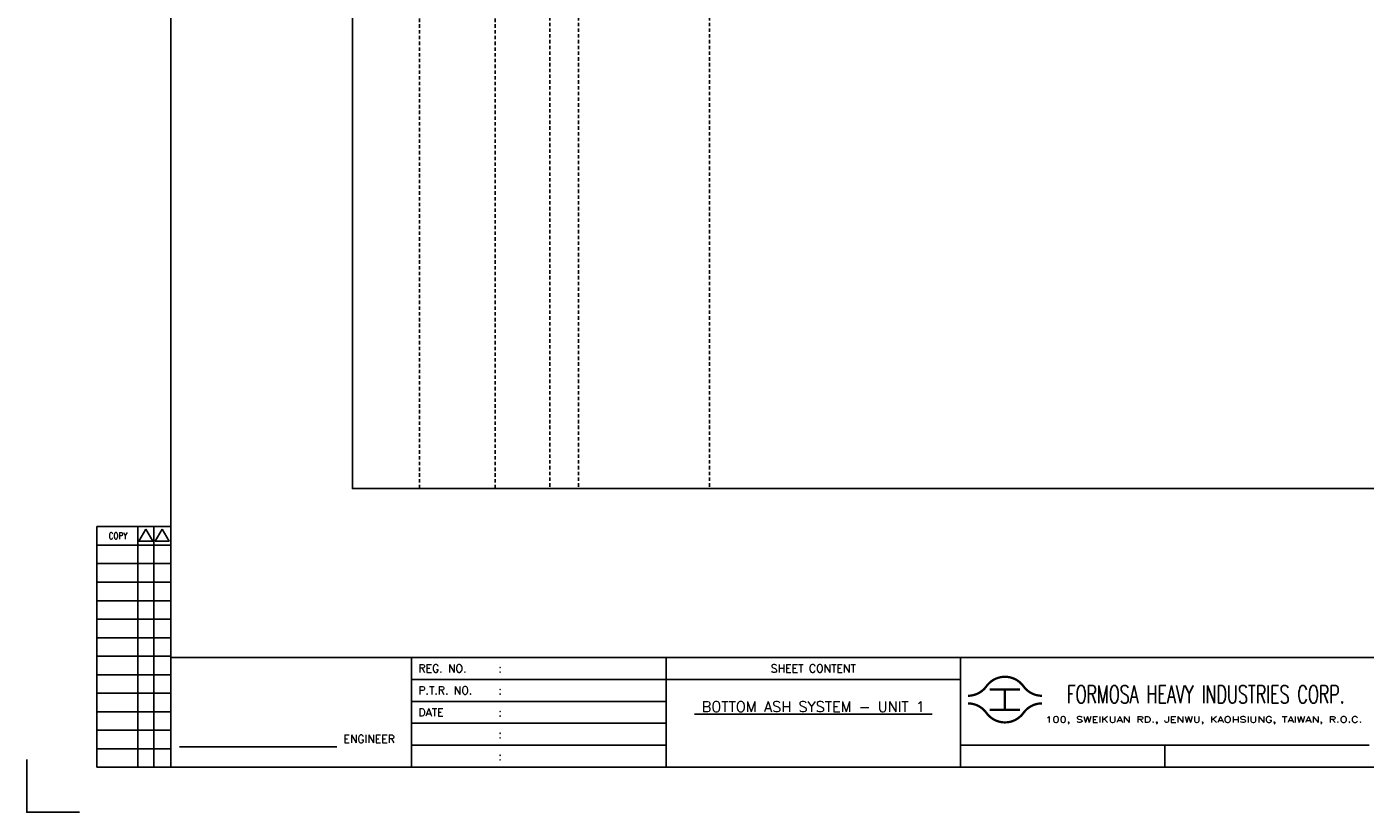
# Model space of a CAD drawing. Extents: x 1510 to 2476, y 390 to 1073.
# Tile 1 of 4: x 1510 to 2091, y 390 to 732. Entities that reach past the tile are written whole.
import ezdxf
from ezdxf.enums import TextEntityAlignment as Align

# ---------------------------------------------------------------- set-up
doc = ezdxf.new("R2010")
doc.units = 0
doc.header["$MEASUREMENT"] = 0
doc.linetypes.add('HIDDEN', pattern=[4, 1.5, -1, 1.5])
doc.layers.get('0').update_dxf_attribs({"linetype": 'CONTINUOUS'})
doc.layers.get('DEFPOINTS').update_dxf_attribs({"linetype": 'CONTINUOUS'})
for name, color, linetype in [('CON', 4, 'CONTINUOUS'), ('DIM', 3, 'CONTINUOUS'), ('HID', 2, 'HIDDEN'), ('TEXT', 7, 'CONTINUOUS'), ('圖框CON', 4, 'CONTINUOUS'), ('圖框DIM', 3, 'CONTINUOUS'), ('框線', 6, 'CONTINUOUS')]:
    doc.layers.add(name, color=color, linetype=linetype)
doc.styles.add('E4', font='simplex.shx', dxfattribs={"height": 4})
doc.styles.add('ROMANS', font='romans', dxfattribs={"width": 0.8})

# ---------------------------------------------------------------- blocks, each defined once
blk = doc.blocks.new('Sht_Cont_T3')
at = {"layer": 'TEXT', "color": 3, "linetype": 'Continuous', "style": 'E4'}
for tag, p in [('$SHT_CONT_L1$', (55.63, 24.91)), ('$SHT_CONT_L2$', (55.63, 16.61)), ('$SHT_CONT_L3$', (55.63, 8.3))]:
    blk.add_attdef(tag, text='', height=4, dxfattribs=at).set_placement(p, align=Align.MIDDLE)
blk = doc.blocks.new('1')
at = {"ltscale": 500, "const_width": 0.99}
blk.add_lwpolyline([(1686.83, 57.65, -0.241531), (1678.79, 61.78, 0.512989), (1662.7, 61.78, -0.241531), (1654.66, 57.65, -0.241531)], format="xyb", dxfattribs=at)
for points in [[(1664.14, 60.4), (1677.35, 60.4)], [(1670.74, 60.4), (1670.74, 51.6)], [(1664.14, 51.6), (1677.35, 51.6)]]:
    blk.add_lwpolyline(points, dxfattribs=at)
at = {"const_width": 0.99}
blk.add_lwpolyline([(1686.83, 54.35, 0.241531), (1678.79, 50.22, -0.512989), (1662.7, 50.22, 0.241531), (1654.66, 54.35, 0.241531)], format="xyb", dxfattribs=at)
at = {"layer": 'CON'}
for points in [[(1523.67, 26.6), (1523.67, 74.29)], [(1651.45, 26.6), (1651.45, 74.29)]]:
    blk.add_lwpolyline(points, dxfattribs=at)
at = {"layer": 'CON', "ltscale": 500}
for points in [[(1523.67, 64.75), (1413.11, 64.75)], [(1651.45, 64.75), (1523.67, 64.75)], [(1523.67, 55.22), (1413.11, 55.22)], [(1523.67, 45.69), (1413.11, 45.69)], [(1523.67, 36.15), (1413.11, 36.15)]]:
    blk.add_lwpolyline(points, dxfattribs=at)
at = {"layer": 'DEFPOINTS'}
blk.add_lwpolyline([(1268.99, 7.08), (1246.02, 7.08), (1246.02, 30.05)], dxfattribs=at)
at = {"layer": 'DIM'}
for p, q in [((1276.46, 131.12), (1276.46, 26.6)), ((1276.46, 131.12), (1308.62, 131.12)), ((1294.26, 26.6), (1294.26, 131.12)), ((1301.15, 26.6), (1301.15, 131.12)), ((1276.46, 123.08), (1308.62, 123.08)), ((1276.46, 115.04), (1308.62, 115.04)), ((1276.46, 107), (1308.62, 107)), ((1276.46, 98.96), (1308.62, 98.96)), ((1276.46, 90.92), (1308.62, 90.92)), ((1276.46, 82.88), (1308.62, 82.88)), ((1276.46, 74.84), (1308.62, 74.84)), ((1276.46, 66.8), (1308.62, 66.8)), ((1276.46, 58.76), (1308.62, 58.76)), ((1276.46, 50.72), (1308.62, 50.72)), ((1276.46, 42.68), (1308.62, 42.68)), ((1276.46, 34.64), (1308.62, 34.64)), ((1276.46, 26.6), (1308.62, 26.6))]:
    blk.add_line(p, q, dxfattribs=at)
for points in [[(1297.7, 129.98), (1294.72, 124.81), (1300.69, 124.81)], [(1304.83, 129.98), (1301.84, 124.81), (1307.81, 124.81)]]:
    blk.add_lwpolyline(points, close=True, dxfattribs=at)
at = {"layer": '圖框CON'}
blk.add_line((1740.17, 36.15), (1740.17, 26.6), dxfattribs=at)
for points in [[(1413.11, 26.6), (1413.11, 74.29)], [(1828.89, 36.15), (1802.67, 36.15), (1651.45, 36.15)]]:
    blk.add_lwpolyline(points, dxfattribs=at)
at = {"layer": '圖框DIM'}
blk.add_line((1312.36, 35.55), (1380.65, 35.55), dxfattribs=at)
at = {"layer": '框線'}
for p, q in [((1308.62, 669.81), (1308.62, 26.6)), ((2181.53, 74.29), (1308.62, 74.29)), ((2181.53, 26.6), (1308.62, 26.6))]:
    blk.add_line(p, q, dxfattribs=at)
at = {"color": 90, "ltscale": 500, "style": 'ROMANS', "width": 0.65}
blk.add_text('FORMOSA HEAVY INDUSTRIES CORP.', height=7.7366, dxfattribs=at).set_placement((1757.9, 58.28), align=Align.MIDDLE)
at = {"layer": 'DIM', "style": 'ROMANS', "width": 0.8}
blk.add_text('COPY', height=2.871, dxfattribs=at).set_placement((1285.64, 127.16), align=Align.MIDDLE)
at = {"layer": 'HID', "ltscale": 500, "style": 'ROMANS'}
for s, height, p in [('REG. NO.', 3.446, (1416.1, 69.52)), (':', 3.45, (1450.9, 69.52)), ('P.T.R. NO.', 3.446, (1416.1, 59.99)), (':', 3.45, (1450.9, 59.99)), ('DATE', 3.446, (1416.1, 50.45)), (':', 3.45, (1450.9, 50.45)), (':', 3.45, (1450.9, 40.92)), (':', 3.45, (1450.9, 31.39))]:
    blk.add_text(s, height=height, dxfattribs=at).set_placement(p, align=Align.MIDDLE_LEFT)
blk.add_text('SHEET CONTENT', height=3.4457, dxfattribs=at).set_placement((1587.56, 69.52), align=Align.MIDDLE)
at = {"layer": 'HID', "style": 'ROMANS', "width": 1.216198}
blk.add_text('100, SWEIKUAN RD., JENWU, KAOHSIUNG, TAIWAN, R.O.C.', height=2.5897, dxfattribs=at).set_placement((1688.31, 46.06), (1825.84, 46.06), align=Align.FIT)
at = {"layer": 'HID', "style": 'ROMANS'}
blk.add_text('ENGINEER', height=3.446, dxfattribs=at).set_placement((1394.71, 37.18), align=Align.CENTER)

msp = doc.modelspace()

# ---------------------------------------------------------------- linework, layer by layer
at = {"layer": 'CON'}
msp.add_lwpolyline([(1651.27, 1030.8), (2365.27, 1030.8), (2365.27, 531), (1651.27, 531)], close=True, dxfattribs=at)
at = {"layer": 'HID'}
for p, q in [((1680.32, 1030.1), (1680.32, 531)), ((1713.24, 1030.1), (1713.24, 531)), ((1736.96, 1030.8), (1736.96, 530.98)), ((1749.38, 1030.8), (1749.38, 530.98)), ((1806.32, 1030.8), (1806.32, 531))]:
    msp.add_line(p, q, dxfattribs=at)

# ---------------------------------------------------------------- block references
msp.add_blockref('1', (263.83, 383.33))
at = {"layer": 'TEXT', "color": 0}
ref = msp.add_blockref('Sht_Cont_T3', (1787.51, 409.93), dxfattribs=dict(at, xscale=1.148576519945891, yscale=1.148576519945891, zscale=1.148576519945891))
ref.add_attrib('$SHT_CONT_L1$', '%%U BOTTOM ASH SYSTEM - UNIT 1 ', dxfattribs={"color": 3, "linetype": 'Continuous', "height": 4.5943, "style": 'E4'}).set_placement((1851.4, 438.55), align=Align.TOP_CENTER)

doc.saveas('drawing.dxf')
